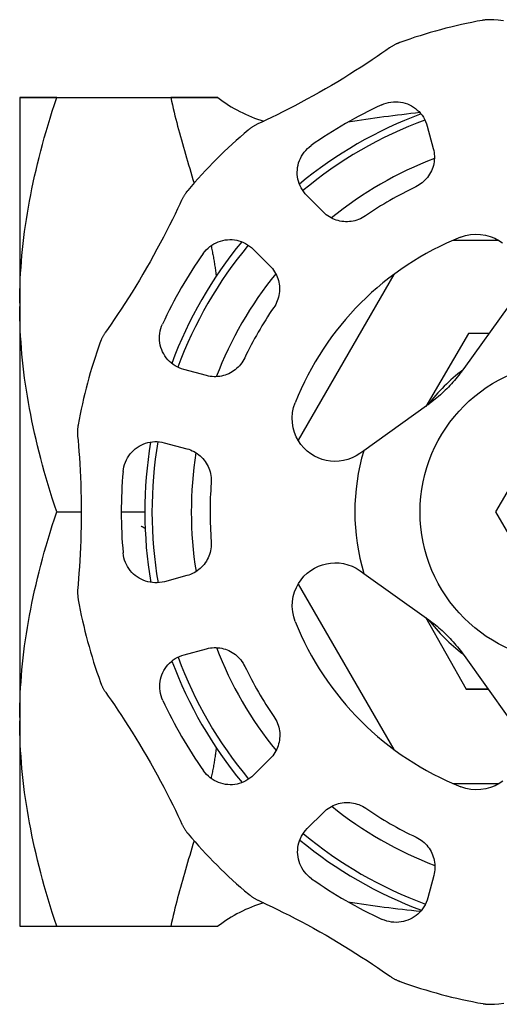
# Model space of a CAD drawing. Header units: millimetres. Extents: x 56 to 3786, y -5 to 459.
# Tile 6 of 7: x 269 to 303, y 390 to 459. Entities that reach past the tile are written whole.
import ezdxf

# ---------------------------------------------------------------- set-up
doc = ezdxf.new("R2010")
doc.units = ezdxf.units.MM
doc.layers.add('DETAIL', color=2, linetype='Continuous')

msp = doc.modelspace()

# ---------------------------------------------------------------- linework, layer by layer
at = {"layer": 'DETAIL'}
for p, q in [((272.047, 453.322), (269.457, 453.322)), ((269.457, 453.322), (269.457, 453.322)), ((269.457, 453.322), (283.316, 453.322)), ((269.457, 453.322), (269.457, 438.934)), ((272.047, 453.322), (280.024, 453.322)), ((283.316, 453.322), (280.024, 453.322)), ((283.316, 453.322), (283.316, 453.322)), ((297.958, 451.328), (298.382, 449.75)), ((290.696, 445.306), (289.54, 446.461)), ((302.959, 443.322), (299.741, 443.322)), ((285.794, 442.711), (286.951, 441.556)), ((295.61, 440.936), (288.919, 429.348)), ((269.457, 438.934), (269.457, 438.71)), ((269.457, 438.71), (269.457, 409.934)), ((303.652, 438.757), (300.524, 434.363)), ((300.849, 436.817), (297.851, 431.702)), ((300.849, 436.818), (300.849, 436.817)), ((300.851, 436.818), (300.85, 436.818)), ((302.266, 436.809), (300.851, 436.818)), ((282.517, 433.864), (280.937, 434.286)), ((297.906, 431.741), (293.516, 428.608)), ((279.569, 429.166), (281.148, 428.744)), ((302.76, 424.322), (305.358, 428.822)), ((293.516, 428.608), (293.252, 428.42)), ((272.047, 424.322), (273.756, 424.322)), ((276.557, 424.322), (277.957, 424.322)), ((277.957, 424.322), (278.207, 424.322)), ((305.358, 419.822), (302.76, 424.322)), ((281.154, 419.866), (279.575, 419.442)), ((293.257, 420.206), (293.521, 420.018)), ((293.521, 420.018), (297.915, 416.89)), ((288.929, 419.279), (295.61, 407.707)), ((297.824, 416.955), (300.687, 411.919)), ((280.95, 414.323), (282.529, 414.747)), ((300.537, 414.271), (303.67, 409.881)), ((300.687, 411.919), (300.688, 411.919)), ((300.688, 411.919), (302.223, 411.909)), ((300.688, 411.919), (300.688, 411.919)), ((302.223, 411.909), (300.688, 411.919)), ((269.457, 409.934), (269.457, 409.71)), ((269.457, 409.71), (269.457, 395.322)), ((286.973, 407.062), (285.817, 405.905)), ((299.741, 405.322), (302.993, 405.322)), ((289.567, 402.16), (290.723, 403.316)), ((298.414, 398.882), (297.992, 397.303)), ((269.457, 395.322), (269.457, 395.322)), ((269.457, 395.322), (272.047, 395.322)), ((269.457, 395.322), (283.316, 395.322)), ((272.047, 395.322), (280.024, 395.322)), ((280.024, 395.322), (283.316, 395.322)), ((283.316, 395.322), (283.316, 395.322))]:
    msp.add_line(p, q, dxfattribs=at)
at = {"layer": 'DETAIL', "flags": 128}
for points in [[(302.614, 458.762), (302.567, 458.766), (302.521, 458.769), (302.475, 458.772), (302.428, 458.773), (302.382, 458.774), (302.336, 458.775), (302.29, 458.774), (302.243, 458.773), (302.197, 458.771), (302.153, 458.769), (302.111, 458.766), (302.07, 458.762), (302.032, 458.759), (301.997, 458.755), (301.964, 458.751), (301.934, 458.747), (301.908, 458.743), (301.884, 458.74), (301.863, 458.736), (301.847, 458.734), (301.833, 458.731), (301.824, 458.73), (301.819, 458.729), (301.815, 458.728)], [(303.281, 458.706), (302.92, 458.735), (302.614, 458.762)], [(296.031, 457.174), (296.028, 457.173), (296.022, 457.171), (296.013, 457.168), (296.001, 457.163), (295.985, 457.157), (295.965, 457.15), (295.943, 457.141), (295.918, 457.131), (295.89, 457.119), (295.86, 457.106), (295.827, 457.092), (295.793, 457.076), (295.756, 457.059), (295.718, 457.04), (295.678, 457.02), (295.638, 456.999), (295.597, 456.976), (295.557, 456.954), (295.517, 456.93), (295.477, 456.906), (295.438, 456.882), (295.399, 456.856), (295.361, 456.83), (295.323, 456.804)], [(295.323, 456.804), (295.072, 456.628), (294.776, 456.422), (294.448, 456.198), (294.095, 455.959), (293.722, 455.711), (293.338, 455.46), (292.943, 455.208), (292.535, 454.951), (292.118, 454.693), (291.693, 454.435), (291.264, 454.18), (290.833, 453.928), (290.405, 453.682), (289.978, 453.443), (289.547, 453.206), (289.116, 452.974), (288.689, 452.748), (288.269, 452.53), (287.86, 452.322), (287.46, 452.122), (287.075, 451.934), (286.715, 451.761), (286.388, 451.607), (286.109, 451.477)], [(269.457, 438.934), (269.46, 439.353), (269.468, 439.772), (269.481, 440.19), (269.499, 440.608), (269.521, 441.025), (269.547, 441.443), (269.578, 441.86), (269.614, 442.278), (269.654, 442.696), (269.699, 443.115), (269.749, 443.535), (269.803, 443.956), (269.861, 444.377), (269.924, 444.8), (269.992, 445.225), (270.064, 445.651), (270.141, 446.079), (270.223, 446.509), (270.31, 446.941), (270.401, 447.376), (270.497, 447.813), (270.598, 448.253), (270.704, 448.695), (270.814, 449.141), (270.93, 449.59), (271.051, 450.042), (271.177, 450.498), (271.309, 450.958), (271.445, 451.422), (271.587, 451.89), (271.735, 452.362), (271.888, 452.84), (272.047, 453.322)], [(280.024, 453.322), (280.079, 453.064), (280.136, 452.808), (280.194, 452.555), (280.253, 452.304), (280.313, 452.057), (280.374, 451.812), (280.435, 451.571), (280.497, 451.332), (280.561, 451.091), (280.626, 450.848), (280.693, 450.604), (280.761, 450.359), (280.83, 450.112), (280.901, 449.864), (280.972, 449.616), (281.045, 449.366), (281.119, 449.115), (281.193, 448.863), (281.268, 448.61), (281.344, 448.356), (281.421, 448.102), (281.498, 447.847), (281.575, 447.591), (281.652, 447.334)], [(294.771, 452.819), (294.929, 452.885), (295.091, 452.939), (295.256, 452.981), (295.422, 453.01), (295.59, 453.027), (295.757, 453.032), (295.924, 453.024), (296.089, 453.005), (296.252, 452.973), (296.411, 452.931), (296.566, 452.877), (296.717, 452.812), (296.863, 452.737), (297.003, 452.652), (297.137, 452.557), (297.263, 452.452), (297.383, 452.338), (297.494, 452.216), (297.597, 452.085), (297.69, 451.946), (297.773, 451.801), (297.846, 451.649), (297.908, 451.491), (297.958, 451.328)], [(286.109, 451.477), (286.067, 451.457), (286.025, 451.436), (285.984, 451.415), (285.943, 451.394), (285.903, 451.371), (285.862, 451.349), (285.823, 451.325), (285.783, 451.301), (285.744, 451.276), (285.707, 451.252), (285.672, 451.228), (285.639, 451.205), (285.608, 451.183), (285.579, 451.162), (285.553, 451.142), (285.529, 451.124), (285.507, 451.107), (285.488, 451.092), (285.472, 451.079), (285.459, 451.068), (285.449, 451.06), (285.442, 451.054), (285.437, 451.05), (285.435, 451.048)], [(289.54, 446.461), (289.424, 446.586), (289.318, 446.718), (289.222, 446.857), (289.138, 447.002), (289.064, 447.152), (289.002, 447.306), (288.951, 447.464), (288.912, 447.624), (288.885, 447.786), (288.869, 447.95), (288.865, 448.113), (288.873, 448.277), (288.892, 448.44), (288.923, 448.602), (288.965, 448.761), (289.019, 448.917), (289.085, 449.07), (289.161, 449.218), (289.249, 449.361), (289.348, 449.499), (289.457, 449.628), (289.575, 449.75), (289.702, 449.863), (289.838, 449.967)], [(298.382, 449.75), (298.413, 449.619), (298.437, 449.486), (298.452, 449.354), (298.46, 449.22), (298.46, 449.087), (298.452, 448.954), (298.437, 448.823), (298.414, 448.692), (298.384, 448.564), (298.347, 448.437), (298.302, 448.313), (298.25, 448.191), (298.191, 448.073), (298.126, 447.958), (298.054, 447.847), (297.976, 447.74), (297.891, 447.637), (297.8, 447.539), (297.703, 447.447), (297.602, 447.36), (297.495, 447.279), (297.384, 447.205), (297.268, 447.137), (297.148, 447.075)], [(281.202, 446.81), (281.2, 446.807), (281.197, 446.803), (281.19, 446.796), (281.182, 446.786), (281.171, 446.772), (281.158, 446.756), (281.143, 446.737), (281.126, 446.716), (281.108, 446.692), (281.088, 446.666), (281.067, 446.637), (281.045, 446.606), (281.022, 446.573), (280.998, 446.537), (280.974, 446.5), (280.95, 446.461), (280.926, 446.422), (280.902, 446.382), (280.879, 446.342), (280.857, 446.301), (280.835, 446.26), (280.814, 446.219), (280.794, 446.177), (280.774, 446.135)], [(280.774, 446.135), (280.645, 445.857), (280.492, 445.531), (280.32, 445.173), (280.133, 444.79), (279.934, 444.389), (279.727, 443.979), (279.512, 443.563), (279.287, 443.137), (279.054, 442.705), (278.815, 442.269), (278.571, 441.833), (278.324, 441.4), (278.076, 440.973), (277.826, 440.552), (277.572, 440.132), (277.315, 439.715), (277.058, 439.306), (276.803, 438.907), (276.553, 438.523), (276.306, 438.15), (276.066, 437.794), (275.841, 437.464), (275.635, 437.167), (275.459, 436.915)], [(293.63, 445.041), (293.517, 444.968), (293.401, 444.902), (293.281, 444.842), (293.157, 444.79), (293.031, 444.745), (292.902, 444.708), (292.772, 444.678), (292.641, 444.655), (292.51, 444.641), (292.377, 444.634), (292.245, 444.634), (292.113, 444.643), (291.982, 444.658), (291.852, 444.682), (291.723, 444.712), (291.596, 444.75), (291.472, 444.796), (291.35, 444.848), (291.231, 444.908), (291.116, 444.974), (291.005, 445.048), (290.897, 445.127), (290.794, 445.214), (290.696, 445.306)], [(282.289, 442.408), (282.392, 442.545), (282.506, 442.672), (282.627, 442.791), (282.758, 442.9), (282.895, 442.998), (283.038, 443.086), (283.186, 443.163), (283.339, 443.229), (283.495, 443.283), (283.654, 443.325), (283.816, 443.356), (283.979, 443.376), (284.142, 443.384), (284.306, 443.38), (284.469, 443.364), (284.631, 443.337), (284.791, 443.298), (284.949, 443.247), (285.103, 443.185), (285.253, 443.112), (285.398, 443.028), (285.537, 442.932), (285.67, 442.827), (285.794, 442.711)], [(300.284, 443.548), (300.623, 443.659), (300.976, 443.73), (301.334, 443.76), (301.691, 443.747), (302.037, 443.691), (302.367, 443.599), (302.674, 443.475), (302.953, 443.325), (303.214, 443.147)], [(282.839, 442.96), (282.858, 442.87), (282.877, 442.78), (282.896, 442.691), (282.914, 442.601), (282.932, 442.511), (282.949, 442.421), (282.966, 442.332), (282.983, 442.242), (283, 442.153), (283.016, 442.063), (283.031, 441.974), (283.047, 441.884), (283.062, 441.795), (283.076, 441.706), (283.09, 441.617), (283.104, 441.528), (283.117, 441.439), (283.13, 441.35), (283.142, 441.261), (283.155, 441.172), (283.166, 441.084), (283.177, 440.995), (283.188, 440.907), (283.198, 440.818)], [(286.951, 441.556), (287.043, 441.458), (287.13, 441.355), (287.21, 441.248), (287.283, 441.136), (287.35, 441.021), (287.409, 440.902), (287.462, 440.78), (287.508, 440.656), (287.546, 440.529), (287.577, 440.401), (287.6, 440.271), (287.616, 440.14), (287.624, 440.008), (287.625, 439.875), (287.618, 439.743), (287.604, 439.611), (287.582, 439.48), (287.552, 439.35), (287.514, 439.222), (287.47, 439.095), (287.417, 438.972), (287.358, 438.852), (287.292, 438.735), (287.219, 438.623)], [(272.047, 424.322), (271.888, 424.804), (271.735, 425.281), (271.587, 425.754), (271.445, 426.222), (271.309, 426.686), (271.177, 427.146), (271.051, 427.602), (270.93, 428.054), (270.814, 428.503), (270.704, 428.949), (270.598, 429.391), (270.497, 429.831), (270.401, 430.268), (270.31, 430.702), (270.223, 431.134), (270.141, 431.564), (270.064, 431.992), (269.992, 432.419), (269.924, 432.843), (269.861, 433.266), (269.803, 433.688), (269.749, 434.109), (269.699, 434.528), (269.654, 434.947), (269.614, 435.366), (269.578, 435.783), (269.547, 436.201), (269.521, 436.618), (269.499, 437.036), (269.481, 437.453), (269.468, 437.872), (269.46, 438.29), (269.457, 438.71)], [(275.459, 436.915), (275.432, 436.877), (275.406, 436.838), (275.381, 436.799), (275.356, 436.76), (275.333, 436.721), (275.309, 436.681), (275.286, 436.64), (275.264, 436.6), (275.243, 436.559), (275.223, 436.519), (275.204, 436.481), (275.187, 436.445), (275.171, 436.41), (275.157, 436.377), (275.144, 436.347), (275.132, 436.319), (275.122, 436.294), (275.113, 436.272), (275.106, 436.252), (275.1, 436.236), (275.095, 436.224), (275.092, 436.215), (275.09, 436.21), (275.089, 436.207)], [(280.937, 434.286), (280.775, 434.336), (280.617, 434.398), (280.465, 434.471), (280.319, 434.554), (280.18, 434.647), (280.05, 434.749), (279.927, 434.861), (279.813, 434.98), (279.708, 435.107), (279.613, 435.24), (279.527, 435.38), (279.452, 435.526), (279.387, 435.677), (279.333, 435.832), (279.29, 435.991), (279.259, 436.153), (279.239, 436.318), (279.231, 436.485), (279.236, 436.653), (279.253, 436.821), (279.282, 436.987), (279.323, 437.152), (279.377, 437.314), (279.443, 437.472)], [(285.189, 435.102), (285.128, 434.982), (285.06, 434.866), (284.986, 434.754), (284.905, 434.647), (284.818, 434.545), (284.725, 434.448), (284.628, 434.358), (284.525, 434.273), (284.419, 434.194), (284.308, 434.122), (284.193, 434.057), (284.074, 433.998), (283.953, 433.946), (283.829, 433.901), (283.702, 433.864), (283.573, 433.833), (283.443, 433.81), (283.311, 433.795), (283.179, 433.787), (283.046, 433.787), (282.913, 433.795), (282.78, 433.81), (282.648, 433.833), (282.517, 433.864)], [(300.524, 434.363), (300.434, 434.238), (300.342, 434.114), (300.248, 433.991), (300.153, 433.87), (300.055, 433.75), (299.956, 433.631), (299.855, 433.513), (299.753, 433.396), (299.648, 433.281), (299.542, 433.167), (299.434, 433.055), (299.325, 432.944), (299.214, 432.834), (299.102, 432.726), (298.988, 432.62), (298.873, 432.515), (298.756, 432.412), (298.638, 432.311), (298.519, 432.212), (298.399, 432.114), (298.278, 432.018), (298.155, 431.924), (298.031, 431.832), (297.906, 431.741)], [(293.252, 428.42), (292.981, 428.247), (292.698, 428.108), (292.402, 427.998), (292.097, 427.92), (291.788, 427.875), (291.482, 427.862), (291.183, 427.88), (290.897, 427.925), (290.618, 427.997), (290.34, 428.1), (290.067, 428.231), (289.805, 428.393), (289.558, 428.583), (289.33, 428.8), (289.126, 429.041), (288.947, 429.301), (288.796, 429.581), (288.673, 429.887), (288.58, 430.217), (288.524, 430.563), (288.51, 430.92), (288.539, 431.278), (288.61, 431.631), (288.721, 431.97)], [(273.543, 430.42), (273.542, 430.417), (273.541, 430.411), (273.539, 430.402), (273.537, 430.389), (273.534, 430.372), (273.531, 430.351), (273.527, 430.328), (273.524, 430.301), (273.52, 430.271), (273.516, 430.238), (273.512, 430.203), (273.509, 430.165), (273.505, 430.125), (273.502, 430.082), (273.5, 430.038), (273.498, 429.992), (273.497, 429.946), (273.497, 429.899), (273.497, 429.853), (273.498, 429.807), (273.5, 429.761), (273.502, 429.714), (273.505, 429.668), (273.509, 429.622)], [(273.509, 429.622), (273.537, 429.316), (273.567, 428.957), (273.597, 428.561), (273.627, 428.135), (273.655, 427.689), (273.68, 427.23), (273.702, 426.762), (273.72, 426.281), (273.735, 425.79), (273.746, 425.293), (273.753, 424.794), (273.755, 424.296), (273.754, 423.802), (273.748, 423.312), (273.738, 422.821), (273.723, 422.332), (273.705, 421.849), (273.684, 421.376), (273.66, 420.918), (273.632, 420.472), (273.603, 420.044), (273.573, 419.646), (273.543, 419.286), (273.516, 418.979)], [(276.684, 427.151), (276.706, 427.321), (276.74, 427.488), (276.787, 427.652), (276.845, 427.812), (276.914, 427.966), (276.994, 428.113), (277.084, 428.254), (277.184, 428.387), (277.292, 428.512), (277.409, 428.628), (277.533, 428.736), (277.664, 428.834), (277.802, 428.923), (277.946, 429.001), (278.095, 429.069), (278.249, 429.127), (278.408, 429.173), (278.569, 429.208), (278.734, 429.232), (278.9, 429.243), (279.068, 429.242), (279.236, 429.229), (279.403, 429.204), (279.569, 429.166)], [(281.148, 428.744), (281.277, 428.706), (281.403, 428.66), (281.526, 428.607), (281.646, 428.547), (281.761, 428.48), (281.872, 428.407), (281.979, 428.328), (282.08, 428.243), (282.177, 428.152), (282.268, 428.057), (282.353, 427.956), (282.432, 427.85), (282.505, 427.74), (282.572, 427.626), (282.632, 427.508), (282.686, 427.386), (282.732, 427.262), (282.771, 427.134), (282.803, 427.004), (282.828, 426.873), (282.844, 426.74), (282.853, 426.606), (282.854, 426.472), (282.847, 426.338)], [(269.457, 409.934), (269.46, 410.353), (269.468, 410.772), (269.481, 411.19), (269.499, 411.608), (269.521, 412.025), (269.547, 412.443), (269.578, 412.86), (269.614, 413.278), (269.654, 413.696), (269.699, 414.115), (269.749, 414.535), (269.803, 414.956), (269.861, 415.377), (269.924, 415.8), (269.992, 416.225), (270.064, 416.651), (270.141, 417.079), (270.223, 417.509), (270.31, 417.941), (270.401, 418.376), (270.497, 418.813), (270.598, 419.253), (270.704, 419.695), (270.814, 420.141), (270.93, 420.59), (271.051, 421.042), (271.177, 421.498), (271.309, 421.958), (271.445, 422.422), (271.587, 422.89), (271.735, 423.362), (271.888, 423.84), (272.047, 424.322)], [(278.229, 423.169), (278.217, 423.175), (278.206, 423.181), (278.194, 423.187), (278.183, 423.193), (278.171, 423.199), (278.16, 423.205), (278.148, 423.211), (278.137, 423.218), (278.125, 423.224), (278.114, 423.23), (278.103, 423.236), (278.091, 423.243), (278.08, 423.249), (278.069, 423.256), (278.057, 423.262), (278.046, 423.269), (278.035, 423.275), (278.024, 423.282), (278.012, 423.288), (278.001, 423.295), (277.99, 423.302), (277.979, 423.308), (277.968, 423.315), (277.957, 423.322)], [(282.85, 422.274), (282.857, 422.14), (282.856, 422.006), (282.847, 421.872), (282.831, 421.739), (282.807, 421.607), (282.775, 421.477), (282.736, 421.35), (282.689, 421.225), (282.636, 421.104), (282.576, 420.986), (282.509, 420.871), (282.436, 420.761), (282.357, 420.655), (282.272, 420.554), (282.181, 420.458), (282.085, 420.368), (281.983, 420.283), (281.877, 420.203), (281.766, 420.13), (281.651, 420.064), (281.532, 420.004), (281.409, 419.951), (281.283, 419.905), (281.154, 419.866)], [(279.575, 419.442), (279.409, 419.404), (279.241, 419.378), (279.073, 419.365), (278.905, 419.364), (278.739, 419.376), (278.574, 419.399), (278.412, 419.434), (278.254, 419.48), (278.1, 419.537), (277.95, 419.606), (277.806, 419.684), (277.668, 419.772), (277.537, 419.871), (277.413, 419.978), (277.296, 420.095), (277.188, 420.22), (277.088, 420.353), (276.998, 420.493), (276.918, 420.641), (276.848, 420.795), (276.79, 420.954), (276.744, 421.117), (276.71, 421.283), (276.688, 421.453)], [(288.731, 416.65), (288.619, 416.988), (288.548, 417.341), (288.518, 417.7), (288.532, 418.056), (288.587, 418.402), (288.68, 418.732), (288.803, 419.039), (288.953, 419.319), (289.132, 419.579), (289.336, 419.82), (289.563, 420.038), (289.81, 420.228), (290.072, 420.39), (290.344, 420.522), (290.622, 420.625), (290.901, 420.698), (291.187, 420.743), (291.486, 420.761), (291.793, 420.749), (292.101, 420.704), (292.406, 420.626), (292.703, 420.517), (292.986, 420.378), (293.257, 420.206)], [(273.516, 418.979), (273.512, 418.933), (273.509, 418.886), (273.507, 418.84), (273.505, 418.794), (273.504, 418.747), (273.504, 418.701), (273.504, 418.655), (273.505, 418.609), (273.507, 418.563), (273.51, 418.518), (273.513, 418.476), (273.516, 418.436), (273.52, 418.398), (273.523, 418.362), (273.527, 418.33), (273.531, 418.3), (273.535, 418.273), (273.539, 418.249), (273.542, 418.229), (273.545, 418.212), (273.547, 418.199), (273.549, 418.189), (273.55, 418.184), (273.55, 418.18)], [(297.915, 416.89), (298.04, 416.799), (298.164, 416.707), (298.287, 416.614), (298.408, 416.518), (298.529, 416.421), (298.648, 416.321), (298.765, 416.221), (298.882, 416.118), (298.997, 416.014), (299.111, 415.908), (299.223, 415.8), (299.335, 415.69), (299.444, 415.579), (299.552, 415.467), (299.659, 415.353), (299.763, 415.238), (299.866, 415.121), (299.967, 415.004), (300.067, 414.885), (300.164, 414.764), (300.26, 414.643), (300.354, 414.52), (300.447, 414.396), (300.537, 414.271)], [(279.459, 411.136), (279.393, 411.294), (279.339, 411.456), (279.297, 411.621), (279.268, 411.787), (279.251, 411.955), (279.247, 412.123), (279.254, 412.29), (279.274, 412.455), (279.305, 412.617), (279.348, 412.776), (279.401, 412.932), (279.466, 413.083), (279.541, 413.228), (279.626, 413.368), (279.722, 413.502), (279.826, 413.629), (279.94, 413.748), (280.063, 413.859), (280.194, 413.962), (280.332, 414.055), (280.478, 414.139), (280.63, 414.211), (280.787, 414.273), (280.95, 414.323)], [(282.529, 414.747), (282.66, 414.779), (282.792, 414.802), (282.925, 414.817), (283.058, 414.825), (283.192, 414.825), (283.324, 414.818), (283.456, 414.802), (283.586, 414.78), (283.715, 414.749), (283.841, 414.712), (283.966, 414.667), (284.087, 414.615), (284.206, 414.557), (284.321, 414.491), (284.432, 414.419), (284.539, 414.341), (284.641, 414.256), (284.739, 414.165), (284.832, 414.069), (284.918, 413.967), (284.999, 413.86), (285.073, 413.749), (285.142, 413.633), (285.203, 413.513)], [(275.104, 412.396), (275.105, 412.393), (275.107, 412.388), (275.11, 412.379), (275.115, 412.366), (275.121, 412.35), (275.128, 412.331), (275.137, 412.308), (275.147, 412.283), (275.159, 412.255), (275.172, 412.225), (275.186, 412.193), (275.202, 412.158), (275.22, 412.121), (275.238, 412.083), (275.258, 412.044), (275.28, 412.003), (275.302, 411.962), (275.325, 411.922), (275.348, 411.882), (275.372, 411.843), (275.397, 411.803), (275.422, 411.765), (275.448, 411.726), (275.475, 411.688)], [(275.475, 411.688), (275.651, 411.437), (275.856, 411.141), (276.081, 410.814), (276.319, 410.46), (276.567, 410.087), (276.818, 409.703), (277.071, 409.308), (277.327, 408.901), (277.585, 408.483), (277.843, 408.058), (278.099, 407.629), (278.35, 407.199), (278.596, 406.77), (278.836, 406.343), (279.072, 405.913), (279.305, 405.482), (279.531, 405.054), (279.749, 404.635), (279.956, 404.226), (280.156, 403.825), (280.344, 403.44), (280.517, 403.08), (280.672, 402.754), (280.802, 402.474)], [(272.047, 395.322), (271.888, 395.804), (271.735, 396.281), (271.587, 396.754), (271.445, 397.222), (271.309, 397.686), (271.177, 398.146), (271.051, 398.602), (270.93, 399.054), (270.814, 399.503), (270.704, 399.949), (270.598, 400.391), (270.497, 400.831), (270.401, 401.268), (270.31, 401.702), (270.223, 402.134), (270.141, 402.564), (270.064, 402.992), (269.992, 403.419), (269.924, 403.843), (269.861, 404.266), (269.803, 404.688), (269.749, 405.109), (269.699, 405.528), (269.654, 405.947), (269.614, 406.366), (269.578, 406.783), (269.547, 407.201), (269.521, 407.618), (269.499, 408.036), (269.481, 408.453), (269.468, 408.872), (269.46, 409.29), (269.457, 409.71)], [(287.237, 409.995), (287.31, 409.882), (287.377, 409.766), (287.436, 409.646), (287.488, 409.523), (287.533, 409.396), (287.571, 409.268), (287.601, 409.138), (287.623, 409.007), (287.638, 408.875), (287.645, 408.743), (287.644, 408.61), (287.636, 408.478), (287.62, 408.347), (287.597, 408.217), (287.566, 408.088), (287.528, 407.962), (287.483, 407.837), (287.43, 407.715), (287.37, 407.597), (287.304, 407.481), (287.231, 407.37), (287.151, 407.262), (287.065, 407.159), (286.973, 407.062)], [(283.198, 407.825), (283.188, 407.736), (283.177, 407.648), (283.166, 407.558), (283.154, 407.469), (283.142, 407.38), (283.13, 407.291), (283.117, 407.201), (283.103, 407.112), (283.089, 407.022), (283.075, 406.933), (283.061, 406.843), (283.046, 406.753), (283.03, 406.663), (283.014, 406.573), (282.998, 406.483), (282.982, 406.393), (282.965, 406.303), (282.947, 406.213), (282.93, 406.123), (282.912, 406.032), (282.893, 405.942), (282.875, 405.852), (282.856, 405.761), (282.836, 405.671)], [(285.817, 405.905), (285.693, 405.789), (285.561, 405.683), (285.421, 405.588), (285.277, 405.503), (285.126, 405.429), (284.972, 405.367), (284.815, 405.317), (284.655, 405.278), (284.492, 405.25), (284.329, 405.234), (284.165, 405.23), (284.001, 405.238), (283.838, 405.257), (283.677, 405.288), (283.517, 405.331), (283.361, 405.385), (283.208, 405.45), (283.06, 405.527), (282.917, 405.615), (282.78, 405.713), (282.65, 405.822), (282.528, 405.94), (282.415, 406.067), (282.311, 406.203)], [(303.238, 405.491), (302.977, 405.312), (302.698, 405.162), (302.391, 405.038), (302.061, 404.945), (301.715, 404.889), (301.359, 404.875), (301, 404.904), (300.647, 404.975), (300.308, 405.087)], [(290.723, 403.316), (290.82, 403.409), (290.923, 403.495), (291.031, 403.575), (291.142, 403.648), (291.258, 403.715), (291.376, 403.775), (291.498, 403.827), (291.623, 403.873), (291.749, 403.911), (291.878, 403.942), (292.008, 403.965), (292.139, 403.981), (292.271, 403.99), (292.403, 403.99), (292.535, 403.984), (292.667, 403.969), (292.798, 403.947), (292.928, 403.917), (293.057, 403.88), (293.183, 403.835), (293.306, 403.783), (293.426, 403.724), (293.543, 403.657), (293.656, 403.584)], [(280.802, 402.474), (280.821, 402.432), (280.842, 402.391), (280.863, 402.349), (280.885, 402.309), (280.907, 402.268), (280.93, 402.228), (280.953, 402.188), (280.977, 402.149), (281.002, 402.11), (281.026, 402.073), (281.05, 402.037), (281.073, 402.004), (281.095, 401.973), (281.116, 401.944), (281.136, 401.918), (281.154, 401.894), (281.171, 401.873), (281.186, 401.854), (281.199, 401.838), (281.21, 401.825), (281.219, 401.814), (281.225, 401.807), (281.228, 401.803), (281.231, 401.8)], [(289.87, 398.654), (289.734, 398.758), (289.606, 398.871), (289.488, 398.993), (289.378, 399.123), (289.28, 399.26), (289.192, 399.403), (289.115, 399.551), (289.05, 399.704), (288.996, 399.861), (288.953, 400.02), (288.922, 400.181), (288.903, 400.344), (288.895, 400.508), (288.899, 400.671), (288.914, 400.835), (288.942, 400.997), (288.981, 401.157), (289.031, 401.314), (289.093, 401.469), (289.166, 401.619), (289.251, 401.764), (289.346, 401.903), (289.452, 402.035), (289.567, 402.16)], [(281.652, 401.309), (281.575, 401.053), (281.498, 400.797), (281.421, 400.542), (281.344, 400.287), (281.268, 400.034), (281.193, 399.781), (281.119, 399.529), (281.045, 399.278), (280.972, 399.028), (280.901, 398.779), (280.83, 398.531), (280.761, 398.285), (280.693, 398.04), (280.626, 397.796), (280.561, 397.553), (280.497, 397.312), (280.435, 397.073), (280.374, 396.831), (280.313, 396.587), (280.253, 396.339), (280.194, 396.089), (280.136, 395.835), (280.079, 395.58), (280.024, 395.322)], [(297.176, 401.555), (297.296, 401.493), (297.413, 401.425), (297.524, 401.351), (297.631, 401.27), (297.733, 401.183), (297.83, 401.091), (297.921, 400.993), (298.005, 400.891), (298.084, 400.784), (298.156, 400.673), (298.222, 400.558), (298.28, 400.44), (298.332, 400.318), (298.377, 400.194), (298.415, 400.067), (298.445, 399.939), (298.468, 399.808), (298.483, 399.677), (298.491, 399.544), (298.491, 399.411), (298.483, 399.278), (298.468, 399.145), (298.445, 399.013), (298.414, 398.882)], [(285.469, 397.567), (285.471, 397.565), (285.475, 397.562), (285.482, 397.556), (285.493, 397.547), (285.506, 397.536), (285.522, 397.523), (285.541, 397.508), (285.562, 397.492), (285.586, 397.473), (285.613, 397.454), (285.641, 397.433), (285.672, 397.41), (285.706, 397.387), (285.741, 397.364), (285.778, 397.339), (285.817, 397.315), (285.857, 397.291), (285.896, 397.267), (285.937, 397.245), (285.977, 397.222), (286.018, 397.201), (286.059, 397.18), (286.101, 397.159), (286.143, 397.14)], [(286.143, 397.14), (286.421, 397.01), (286.747, 396.857), (287.105, 396.686), (287.489, 396.499), (287.89, 396.299), (288.299, 396.092), (288.715, 395.877), (289.141, 395.652), (289.574, 395.419), (290.01, 395.18), (290.445, 394.937), (290.878, 394.69), (291.305, 394.441), (291.726, 394.191), (292.147, 393.937), (292.563, 393.68), (292.973, 393.423), (293.371, 393.168), (293.756, 392.918), (294.129, 392.671), (294.484, 392.432), (294.814, 392.207), (295.111, 392.001), (295.363, 391.824)], [(297.992, 397.303), (297.942, 397.14), (297.88, 396.982), (297.808, 396.83), (297.725, 396.684), (297.631, 396.546), (297.529, 396.415), (297.418, 396.292), (297.299, 396.178), (297.172, 396.073), (297.038, 395.978), (296.898, 395.892), (296.753, 395.817), (296.602, 395.752), (296.446, 395.698), (296.287, 395.655), (296.125, 395.624), (295.96, 395.604), (295.793, 395.597), (295.625, 395.601), (295.457, 395.618), (295.291, 395.647), (295.127, 395.688), (294.965, 395.742), (294.807, 395.808)], [(295.363, 391.824), (295.402, 391.798), (295.44, 391.772), (295.479, 391.746), (295.518, 391.722), (295.558, 391.698), (295.598, 391.674), (295.638, 391.652), (295.678, 391.63), (295.719, 391.608), (295.759, 391.588), (295.797, 391.57), (295.834, 391.552), (295.868, 391.537), (295.901, 391.522), (295.931, 391.509), (295.959, 391.498), (295.984, 391.487), (296.007, 391.479), (296.026, 391.471), (296.042, 391.465), (296.055, 391.461), (296.064, 391.458), (296.069, 391.456), (296.072, 391.454)], [(301.859, 389.908), (301.862, 389.907), (301.867, 389.906), (301.876, 389.905), (301.89, 389.902), (301.907, 389.9), (301.927, 389.896), (301.951, 389.893), (301.978, 389.889), (302.007, 389.885), (302.04, 389.881), (302.076, 389.877), (302.113, 389.874), (302.154, 389.871), (302.196, 389.868), (302.241, 389.865), (302.287, 389.863), (302.333, 389.862), (302.379, 389.862), (302.425, 389.862), (302.471, 389.863), (302.518, 389.865), (302.564, 389.868), (302.61, 389.871), (302.657, 389.875)], [(302.657, 389.875), (302.962, 389.902), (303.321, 389.932)]]:
    msp.add_lwpolyline(points, dxfattribs=at)
at = {"layer": 'DETAIL'}
msp.add_circle((307.957, 424.322), 10.5, dxfattribs=at)
for centre, radius, start, end in [((307.957, 424.322), 34.95, 100.12002, 109.95106), ((289.414, 461.248), 10, 232.42749, 253.23571), ((307.957, 424.322), 31.4, 114.82971, 125.24208), ((307.957, 424.322), 29.75, 110.53249, 129.5393), ((307.957, 352.822), 100, 96.03199, 98.93927), ((307.957, 424.322), 29.25, 110.32126, 129.75053), ((307.957, 424.322), 34.95, 130.12002, 139.95106), ((307.957, 424.322), 26.5, 111.00159, 129.0702), ((307.957, 424.322), 25.19, 115.40934, 124.66245), ((307.957, 424.322), 29.75, 140.53249, 159.5393), ((307.957, 424.322), 20.7, 111.755, 158.31679), ((307.957, 424.322), 29.25, 140.32126, 159.75053), ((307.957, 424.322), 31.4, 144.82971, 155.24208), ((307.957, 424.322), 26.5, 141.00159, 159.0702), ((307.957, 424.322), 25.19, 145.40934, 154.66245), ((307.957, 424.322), 14.376, 119.62375, 119.63217), ((307.957, 424.322), 14.376, 119.62713, 119.62879), ((307.957, 424.322), 34.95, 160.12002, 169.95106), ((307.957, 424.322), 12.45, 127.13596, 142.93583), ((307.957, 424.322), 29.75, 170.53249, 189.5393), ((307.957, 424.322), 29.25, 170.32126, 189.75053), ((307.957, 424.322), 26.5, 171.00159, 189.0702), ((307.957, 424.322), 15.064, 163.4688, 196.60299), ((307.957, 424.322), 31.4, 174.82971, 185.24208), ((307.957, 424.322), 25.19, 175.40934, 184.66245), ((307.957, 424.322), 34.95, 190.12073, 199.95177), ((307.957, 424.322), 20.7, 201.755, 248.31679), ((307.957, 424.322), 12.45, 217.13596, 232.93583), ((307.957, 424.322), 26.5, 201.00159, 219.0702), ((307.957, 424.322), 29.75, 200.53249, 219.5393), ((307.957, 424.322), 29.25, 200.32126, 219.75053), ((307.957, 424.322), 25.19, 205.40935, 214.66245), ((307.957, 424.322), 14.376, 239.62559, 239.6285), ((307.957, 424.322), 14.376, 239.62728, 239.6285), ((307.957, 424.322), 31.4, 204.82971, 215.24208), ((307.957, 424.322), 26.5, 231.00159, 249.0702), ((307.957, 424.322), 25.19, 235.40935, 244.66245), ((307.957, 424.322), 34.95, 220.12073, 229.95177), ((307.957, 424.322), 29.25, 230.32126, 249.75053), ((307.957, 424.322), 29.75, 230.53249, 249.5393), ((307.957, 424.322), 31.4, 234.82971, 245.24208), ((289.414, 387.396), 10, 106.8474, 127.57251), ((307.957, 495.822), 100, 261.06073, 263.99262), ((307.957, 424.322), 34.95, 250.12073, 259.95177)]:
    msp.add_arc(centre, radius, start, end, dxfattribs=at)

doc.saveas('drawing.dxf')
